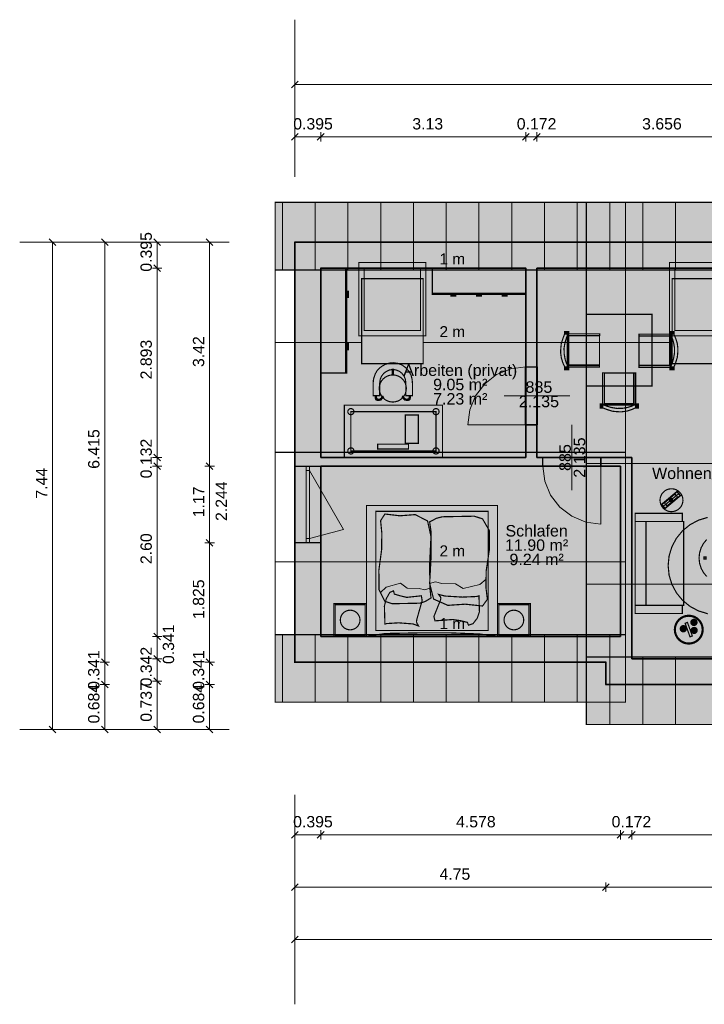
# Model space of a CAD drawing. Header units: millimetres. Extents: x 2988 to 41000, y -28700 to -5172.
# Tile 1 of 10: x 2988 to 13440, y -20212 to -5172. Entities that reach past the tile are written whole.
import ezdxf

# ---------------------------------------------------------------- set-up
doc = ezdxf.new("R2010")
doc.units = ezdxf.units.MM
doc.header["$MEASUREMENT"] = 0

msp = doc.modelspace()

# ---------------------------------------------------------------- hatches: boundary and pattern name
at = {"true_color": 0xeaeaea}
for points in [[(6888, -7961.98), (12238, -7961.98), (12238, -8994.3), (6888, -8994.3)], [(11638, -7961.98), (16988, -7961.98), (16988, -8994.3), (11638, -8994.3)], [(10886, -10475.5), (10886, -11359.5), (10712, -11359.5), (10712, -10475.5)], [(10975.5, -11859), (11859.5, -11859), (11859.5, -11993), (10975.5, -11993)], [(7188, -13162), (7188, -11992), (7583, -11992), (7583, -13162)], [(13022.86, -12383.78), (13071.07, -12441.23), (12841.25, -12634.07), (12793.04, -12576.62)], [(12238, -15597.02), (6888, -15597.02), (6888, -14564.7), (12238, -14564.7)], [(16988, -15938.02), (11638, -15938.02), (11638, -14905.7), (16988, -14905.7)]]:
    msp.add_hatch(color=254, dxfattribs=at).paths.add_polyline_path(points)
h = msp.add_hatch(color=254, dxfattribs=at)
h.paths.add_polyline_path([(7188, -8572), (25488, -8572), (25488, -16012), (20738, -16012), (20738, -15670), (16688, -15670), (16688, -15328), (11938, -15328), (11938, -14987), (7188, -14987)])
h.paths.add_polyline_path([(18799, -12905), (18799, -15275), (20869, -15275), (20869, -12905)])
at = {"true_color": 0x804000}
for points in [[(7188, -8572), (25488, -8572), (25093, -8967), (19361, -8967), (19189, -8967), (17289, -8967), (17083, -8967), (16819, -8967), (16613, -8967), (14713, -8967), (14541, -8967), (10885, -8967), (10713, -8967), (7583, -8967)], [(7188, -14987), (7188, -8572), (7583, -8967), (7583, -11860), (7583, -11992), (7583, -14592)], [(10885, -8967), (10885, -11860), (10713, -11860), (10713, -8967)], [(7583, -11860), (10713, -11860), (10885, -11860), (12333, -11860), (12161, -11992), (7583, -11992)], [(12161, -14592), (12161, -11992), (12333, -11860), (12333, -14592)], [(11938, -14987), (7188, -14987), (7583, -14592), (12161, -14592), (12333, -14592)], [(11938, -15328), (11938, -14987), (12333, -14592), (12333, -14933)], [(16688, -15328), (11938, -15328), (12333, -14933), (15487, -14933), (15619, -14933), (16819, -14933), (17083, -14933)]]:
    msp.add_hatch(color=36, dxfattribs=at).paths.add_polyline_path(points)
at = {"true_color": 0xffffd2}
for points in [[(10713, -11860), (7583, -11860), (7583, -8967), (10713, -8967)], [(15619, -11441), (15619, -12641), (15187, -12641), (15187, -12773), (15487, -12773), (15487, -14933), (12333, -14933), (12333, -14592), (12333, -11860), (10885, -11860), (10885, -8967), (14541, -8967), (14541, -11269), (13891, -11269), (13891, -11441)], [(10594, -10089), (10594, -10964), (8774, -10964), (8774, -10089)], [(15307, -11664), (15307, -12539), (12542, -12539), (12542, -11664)], [(12161, -11992), (12161, -14592), (7583, -14592), (7583, -11992)], [(11340, -12542), (11340, -13417), (10360, -13417), (10360, -12542)]]:
    msp.add_hatch(color=7, dxfattribs=at).paths.add_polyline_path(points)
at = {"true_color": 0xf0ebe6}
for points in [[(7583.5, -8968), (7983.5, -8968), (7983.5, -10568), (7583.5, -10568)], [(10713.6, -8968), (10713.6, -9368), (9288, -9368), (9288, -8968)], [(7983, -9322), (8008, -9322), (8008, -9414), (7983, -9414)], [(9644.4, -9368.5), (9644.4, -9393.5), (9571.54, -9393.5), (9571.54, -9368.5)], [(10037.23, -9393.5), (9964.37, -9393.5), (9964.37, -9368.5), (10037.23, -9368.5)], [(10430.06, -9393.5), (10357.2, -9393.5), (10357.2, -9368.5), (10430.06, -9368.5)], [(12642, -10766.4), (11642, -10766.4), (11642, -9672), (12642, -9672)], [(11361, -10463), (11361, -9990), (11834, -9987), (11816, -10009), (11707, -10015), (11587, -10006), (11420, -10003), (11379, -10006), (11379, -10091), (11378, -10283), (11372, -10401), (11375, -10433), (11411, -10441), (11482, -10433), (11601, -10444), (11735, -10436), (11822, -10441), (11830, -10465)], [(12923, -9989), (12923, -10462), (12450, -10465), (12468, -10443), (12577, -10437), (12697, -10446), (12864, -10449), (12905, -10446), (12905, -10361), (12906, -10169), (12912, -10051), (12909, -10019), (12873, -10011), (12802, -10019), (12683, -10008), (12549, -10016), (12462, -10011), (12454, -9987)], [(7983, -10122), (8008, -10122), (8008, -10214), (7983, -10214)], [(8384, -10916), (8384, -10725), (8388, -10676), (8396, -10641), (8418, -10580), (8441, -10538), (8479, -10495), (8518, -10466), (8571, -10436), (8642, -10416), (8689, -10412), (8757, -10421), (8823, -10445), (8879, -10486), (8930, -10541), (8965, -10607), (8979, -10668), (8984, -10725), (8984, -10916), (8884, -10916), (8884, -10725), (8876, -10665), (8857, -10618), (8821, -10571), (8783, -10542), (8732, -10522), (8682, -10515), (8630, -10524), (8583, -10547), (8544, -10576), (8512, -10618), (8492, -10667), (8484, -10725), (8484, -10916)], [(8674, -10510), (8693, -10510), (8693, -10603), (8674, -10603)], [(12379, -11048), (11906, -11048), (11903, -10575), (11925, -10593), (11931, -10702), (11922, -10822), (11919, -10989), (11922, -11030), (12007, -11030), (12199, -11031), (12317, -11037), (12349, -11034), (12357, -10998), (12349, -10927), (12360, -10808), (12352, -10674), (12357, -10587), (12381, -10579)], [(8434, -10916), (8433, -10943), (8445, -10966), (8481, -10969), (8501, -10958), (8514, -10942), (8531, -10924), (8542, -10938), (8535, -10944), (8503, -10981), (8459, -10989), (8431, -10982), (8421, -10970), (8416, -10949), (8414, -10916)], [(8952, -10949), (8947, -10970), (8937, -10982), (8909, -10989), (8865, -10981), (8833, -10944), (8826, -10938), (8837, -10924), (8854, -10942), (8867, -10958), (8887, -10969), (8923, -10966), (8935, -10943), (8934, -10916), (8954, -10916)], [(7944, -11859), (7944, -11059), (9444, -11059), (9444, -11859)], [(8426, -14501), (8426, -12683), (10140, -12683), (10140, -14501)], [(12549, -12838), (13124, -12838), (13124, -14118), (12549, -14118)], [(13166.1, -14484.17), (13163.42, -14492.99), (13159.08, -14501.11), (13153.23, -14508.23), (13146.11, -14514.08), (13137.99, -14518.42), (13129.17, -14521.1), (13120, -14522), (13110.83, -14521.1), (13102.01, -14518.42), (13093.89, -14514.08), (13086.77, -14508.23), (13080.92, -14501.11), (13076.58, -14492.99), (13073.9, -14484.17), (13073, -14475), (13073.9, -14465.83), (13076.58, -14457.01), (13080.92, -14448.89), (13086.77, -14441.77), (13093.89, -14435.92), (13102.01, -14431.58), (13110.83, -14428.9), (13120, -14428), (13129.17, -14428.9), (13137.99, -14431.58), (13146.11, -14435.92), (13153.23, -14441.77), (13159.08, -14448.89), (13163.42, -14457.01), (13166.1, -14465.83), (13167, -14475)], [(13257.99, -14585.84), (13222.28, -14598.84), (13147.04, -14392.11), (13182.74, -14379.11)], [(13328.1, -14387.17), (13325.42, -14395.99), (13321.08, -14404.11), (13315.23, -14411.23), (13308.11, -14417.08), (13299.99, -14421.42), (13291.17, -14424.1), (13282, -14425), (13272.83, -14424.1), (13264.01, -14421.42), (13255.89, -14417.08), (13248.77, -14411.23), (13242.92, -14404.11), (13238.58, -14395.99), (13235.9, -14387.17), (13235, -14378), (13235.9, -14368.83), (13238.58, -14360.01), (13242.92, -14351.89), (13248.77, -14344.77), (13255.89, -14338.92), (13264.01, -14334.58), (13272.83, -14331.9), (13282, -14331), (13291.17, -14331.9), (13299.99, -14334.58), (13308.11, -14338.92), (13315.23, -14344.77), (13321.08, -14351.89), (13325.42, -14360.01), (13328.1, -14368.83), (13329, -14378)], [(13330.12, -14509.97), (13327.5, -14518.6), (13323.25, -14526.56), (13317.53, -14533.53), (13310.56, -14539.25), (13302.6, -14543.5), (13293.97, -14546.12), (13285, -14547), (13276.03, -14546.12), (13267.4, -14543.5), (13259.44, -14539.25), (13252.47, -14533.53), (13246.75, -14526.56), (13242.5, -14518.6), (13239.88, -14509.97), (13239, -14501), (13239.88, -14492.03), (13242.5, -14483.4), (13246.75, -14475.44), (13252.47, -14468.47), (13259.44, -14462.75), (13267.4, -14458.5), (13276.03, -14455.88), (13285, -14455), (13293.97, -14455.88), (13302.6, -14458.5), (13310.56, -14462.75), (13317.53, -14468.47), (13323.25, -14475.44), (13327.5, -14483.4), (13330.12, -14492.03), (13331, -14501)]]:
    msp.add_hatch(color=7, dxfattribs=at).paths.add_polyline_path(points)
at = {"true_color": 0xa08b86}
for points in [[(7964, -10568), (7964, -8968), (7983, -8968), (7983, -10568)], [(9288, -9349.5), (9684, -9349.5), (9684, -9368.5), (9288, -9368.5)], [(9684, -9368.5), (9684, -9349.5), (10317.6, -9349.5), (10317.6, -9368.5)], [(10317.6, -9368.5), (10317.6, -9349.5), (10713.6, -9349.5), (10713.6, -9368.5)]]:
    msp.add_hatch(color=252, dxfattribs=at).paths.add_polyline_path(points)
at = {"true_color": 0xdccdb9}
for points in [[(11309, -10477), (11279, -10409), (11257, -10337), (11247, -10259), (11249, -10193), (11257, -10118), (11284, -10034), (11308, -9973), (11359, -9973), (11337, -10026), (11313, -10106), (11299, -10189), (11300, -10273), (11315, -10358), (11332, -10410), (11353, -10457), (11359, -10477)], [(11306, -9976), (11306, -9934), (11369, -9934), (11369, -9976)], [(11365, -10476), (11350, -10476), (11350, -9972), (11365, -9972)], [(11361, -9970), (11842, -9970), (11842, -9997), (11361, -9997)], [(11372, -10000), (11840, -10000), (11840, -10447), (11372, -10447)], [(12443, -9976), (12925, -9976), (12925, -10001), (12443, -10001)], [(12912, -10452), (12444, -10452), (12444, -10005), (12912, -10005)], [(12979, -9935), (12979, -9976), (12914, -9976), (12914, -9935)], [(12919, -9976), (12934, -9976), (12934, -10480), (12919, -10480)], [(12975, -9975), (13005, -10043), (13027, -10115), (13037, -10193), (13035, -10259), (13027, -10334), (13000, -10418), (12976, -10479), (12925, -10479), (12947, -10426), (12971, -10346), (12985, -10263), (12984, -10179), (12969, -10094), (12952, -10042), (12931, -9995), (12925, -9975)], [(11305, -10517), (11305, -10476), (11370, -10476), (11370, -10517)], [(11841, -10476), (11359, -10476), (11359, -10451), (11841, -10451)], [(12923, -10482), (12442, -10482), (12442, -10455), (12923, -10455)], [(12978, -10476), (12978, -10518), (12915, -10518), (12915, -10476)], [(8887.02, -10845.38), (8875.24, -10884.22), (8856.11, -10920), (8830.37, -10951.37), (8799, -10977.11), (8763.22, -10996.24), (8724.38, -11008.02), (8684, -11012), (8643.62, -11008.02), (8604.78, -10996.24), (8569, -10977.11), (8537.63, -10951.37), (8511.89, -10920), (8492.76, -10884.22), (8480.98, -10845.38), (8477, -10805), (8480.98, -10764.62), (8492.76, -10725.78), (8511.89, -10690), (8537.63, -10658.63), (8569, -10632.89), (8604.79, -10613.76), (8643.62, -10601.98), (8684, -10598), (8724.38, -10601.98), (8763.22, -10613.76), (8799, -10632.89), (8830.37, -10658.63), (8856.11, -10690), (8875.24, -10725.79), (8887.02, -10764.62), (8891, -10805)], [(11886, -11048), (11886, -10567), (11913, -10567), (11913, -11048)], [(11916, -11037), (11916, -10569), (12363, -10569), (12363, -11037)], [(12392, -10568), (12392, -11050), (12367, -11050), (12367, -10568)], [(11892, -11103), (11850, -11103), (11850, -11040), (11892, -11040)], [(12392, -11044), (12392, -11059), (11888, -11059), (11888, -11044)], [(12393, -11100), (12325, -11130), (12253, -11152), (12175, -11162), (12109, -11160), (12034, -11152), (11950, -11125), (11889, -11101), (11889, -11050), (11942, -11072), (12022, -11096), (12105, -11110), (12189, -11109), (12274, -11094), (12326, -11077), (12373, -11056), (12393, -11050)], [(12433, -11104), (12392, -11104), (12392, -11039), (12433, -11039)], [(13110.64, -12546.14), (13100.68, -12578.97), (13084.51, -12609.22), (13062.74, -12635.74), (13036.22, -12657.51), (13005.97, -12673.68), (12973.14, -12683.64), (12939, -12687), (12904.86, -12683.64), (12872.03, -12673.68), (12841.78, -12657.51), (12815.26, -12635.74), (12793.49, -12609.22), (12777.32, -12578.97), (12767.36, -12546.14), (12764, -12512), (12767.36, -12477.86), (12777.32, -12445.03), (12793.49, -12414.78), (12815.26, -12388.26), (12841.78, -12366.49), (12872.03, -12350.32), (12904.86, -12340.36), (12939, -12337), (12973.14, -12340.36), (13005.97, -12350.32), (13036.22, -12366.49), (13062.74, -12388.26), (13084.51, -12414.78), (13100.68, -12445.03), (13110.64, -12477.86), (13114, -12512)], [(13023.47, -12376.74), (13078.11, -12441.85), (12840.64, -12641.11), (12786, -12576)], [(12992.88, -12418.07), (13031.45, -12464.03), (12870.58, -12599.02), (12832.02, -12553.05)], [(8283, -14592), (8283, -12592), (10283, -12592), (10283, -14592)], [(12954, -12487), (12954, -12531), (12910, -12531), (12910, -12487)], [(8562, -14055), (8473, -13875), (8472, -13578), (8515, -13257), (8516, -13007), (8498, -12824), (8564, -12723), (8793, -12750), (9025, -12732), (9215, -12828), (9267, -13066), (9247, -13477), (9250, -13851), (9268, -14006), (9176, -14060), (9096, -14085), (8673, -14093)], [(10054, -12797), (10158, -12976), (10158, -13271), (10110, -13593), (10106, -13842), (10128, -14026), (10054, -14128), (9790, -14100), (9525, -14118), (9307, -14022), (9247, -13783), (9269, -13372), (9269, -12999), (9247, -12843), (9351, -12788), (9442, -12765), (9929, -12756)], [(13104, -12838), (12384, -12838), (12384, -12713), (13104, -12713)], [(14373.59, -13656.32), (14330.91, -13797.01), (14261.6, -13926.68), (14168.33, -14040.33), (14054.68, -14133.6), (13925.01, -14202.91), (13784.32, -14245.59), (13638, -14260), (13491.68, -14245.59), (13350.99, -14202.91), (13221.32, -14133.6), (13107.67, -14040.33), (13014.4, -13926.68), (12945.09, -13797.01), (12902.41, -13656.32), (12888, -13510), (12902.41, -13363.68), (12945.09, -13222.99), (13014.4, -13093.32), (13107.67, -12979.67), (13221.32, -12886.4), (13350.99, -12817.09), (13491.68, -12774.41), (13638, -12760), (13784.32, -12774.41), (13925.01, -12817.09), (14054.68, -12886.4), (14168.33, -12979.67), (14261.6, -13093.32), (14330.91, -13222.99), (14373.59, -13363.68), (14388, -13510)], [(12384, -12838), (12549, -12838), (12549, -14118), (12384, -14118)], [(14152.31, -13473.04), (14129.55, -13548.07), (14092.59, -13617.23), (14042.84, -13677.84), (13982.23, -13727.59), (13913.07, -13764.55), (13838.04, -13787.31), (13760, -13795), (13681.96, -13787.31), (13606.93, -13764.55), (13537.77, -13727.59), (13477.16, -13677.84), (13427.41, -13617.23), (13390.45, -13548.07), (13367.69, -13473.04), (13360, -13395), (13367.69, -13316.96), (13390.45, -13241.93), (13427.41, -13172.77), (13477.16, -13112.16), (13537.77, -13062.41), (13606.93, -13025.45), (13681.96, -13002.69), (13760, -12995), (13838.04, -13002.69), (13913.07, -13025.45), (13982.23, -13062.41), (14042.84, -13112.16), (14092.59, -13172.77), (14129.55, -13241.93), (14152.31, -13316.96), (14160, -13395)], [(8556, -14130), (8583, -14020), (8638, -13921), (8695, -13896), (8708, -13946), (8800, -13973), (8896, -13996), (9121, -13972), (9132, -14046), (9052, -14329), (9045, -14366), (9051, -14387), (9077, -14433), (8993, -14402), (8773, -14385), (8593, -14396), (8564, -14404)], [(10007, -14215), (9975, -14312), (9909, -14398), (9841, -14421), (9823, -14378), (9715, -14351), (9598, -14334), (9329, -14355), (9312, -14288), (9411, -14041), (9418, -14007), (9413, -13991), (9383, -13951), (9482, -13976), (9745, -13992), (9961, -13983), (10000, -13973)], [(7783, -14592), (7783, -14092), (8283, -14092), (8283, -14592)], [(10283, -14592), (10283, -14092), (10783, -14092), (10783, -14592)], [(12384, -14243), (12384, -14118), (13104, -14118), (13104, -14243)], [(8180.12, -14371.26), (8171.58, -14399.4), (8157.72, -14425.34), (8139.07, -14448.07), (8116.34, -14466.72), (8090.4, -14480.58), (8062.26, -14489.12), (8033, -14492), (8003.74, -14489.12), (7975.6, -14480.58), (7949.66, -14466.72), (7926.93, -14448.07), (7908.28, -14425.34), (7894.42, -14399.4), (7885.88, -14371.26), (7883, -14342), (7885.88, -14312.74), (7894.42, -14284.6), (7908.28, -14258.66), (7926.93, -14235.93), (7949.66, -14217.28), (7975.6, -14203.42), (8003.74, -14194.88), (8033, -14192), (8062.26, -14194.88), (8090.4, -14203.42), (8116.34, -14217.28), (8139.07, -14235.93), (8157.72, -14258.67), (8171.58, -14284.6), (8180.12, -14312.74), (8183, -14342)], [(10680.12, -14371.26), (10671.58, -14399.4), (10657.72, -14425.34), (10639.07, -14448.07), (10616.34, -14466.72), (10590.4, -14480.58), (10562.26, -14489.12), (10533, -14492), (10503.74, -14489.12), (10475.6, -14480.58), (10449.66, -14466.72), (10426.93, -14448.07), (10408.28, -14425.34), (10394.42, -14399.4), (10385.88, -14371.26), (10383, -14342), (10385.88, -14312.74), (10394.42, -14284.6), (10408.28, -14258.66), (10426.93, -14235.93), (10449.66, -14217.28), (10475.6, -14203.42), (10503.74, -14194.88), (10533, -14192), (10562.26, -14194.88), (10590.4, -14203.42), (10616.34, -14217.28), (10639.07, -14235.93), (10657.72, -14258.67), (10671.58, -14284.6), (10680.12, -14312.74), (10683, -14342)], [(13418.77, -14531.92), (13406.25, -14573.19), (13385.92, -14611.23), (13358.56, -14644.56), (13325.23, -14671.92), (13287.19, -14692.25), (13245.92, -14704.77), (13203, -14709), (13160.08, -14704.77), (13118.81, -14692.25), (13080.77, -14671.92), (13047.44, -14644.56), (13020.08, -14611.23), (12999.75, -14573.19), (12987.23, -14531.92), (12983, -14489), (12987.23, -14446.08), (12999.75, -14404.81), (13020.08, -14366.77), (13047.44, -14333.44), (13080.77, -14306.08), (13118.81, -14285.75), (13160.08, -14273.23), (13203, -14269), (13245.92, -14273.23), (13287.19, -14285.75), (13325.23, -14306.08), (13358.56, -14333.44), (13385.92, -14366.77), (13406.25, -14404.81), (13418.77, -14446.08), (13423, -14489)], [(8283, -14592), (8572, -14548), (9164, -14537), (9530, -14537), (10004, -14555), (10283, -14592)]]:
    msp.add_hatch(color=254, dxfattribs=at).paths.add_polyline_path(points)

# ---------------------------------------------------------------- linework, layer by layer
at = {"color": 18, "lineweight": 5, "true_color": 0x070707}
for points in [[(7188, -7572), (7188, -5172)], [(7188, -7572), (7188, -5172)], [(7239, -6111), (7137, -6213)], [(7188, -6090), (7188, -6234)], [(7188, -6962), (7188, -6162)], [(7188, -6162), (25488, -6162)], [(7239, -6911), (7137, -7013)], [(7188, -6890), (7188, -7034)], [(7634, -6911), (7532, -7013)], [(7634, -6911), (7532, -7013)], [(7583, -6890), (7583, -7034)], [(7583, -6890), (7583, -7034)], [(10764, -6911), (10662, -7013)], [(10764, -6911), (10662, -7013)], [(10713, -6890), (10713, -7034)], [(10713, -6890), (10713, -7034)], [(10936, -6911), (10834, -7013)], [(10936, -6911), (10834, -7013)], [(10885, -6890), (10885, -7034)], [(10885, -6890), (10885, -7034)], [(7188, -6962), (7583, -6962)], [(7583, -6962), (10713, -6962)], [(10713, -6962), (10885, -6962)], [(10885, -6962), (14541, -6962)], [(6188, -8572), (2988, -8572)], [(6188, -8572), (2988, -8572)], [(3416, -8572), (3560, -8572)], [(3437, -8521), (3539, -8623)], [(5888, -8572), (3488, -8572)], [(3488, -16012), (3488, -8572)], [(4216, -8572), (4360, -8572)], [(4237, -8521), (4339, -8623)], [(4288, -14987), (4288, -8572)], [(5016, -8572), (5160, -8572)], [(5037, -8521), (5139, -8623)], [(5088, -8967), (5088, -8572)], [(5816, -8572), (5960, -8572)], [(5837, -8521), (5939, -8623)], [(5888, -11992), (5888, -8572)], [(5016, -8967), (5160, -8967)], [(5016, -8967), (5160, -8967)], [(5037, -8916), (5139, -9018)], [(5037, -8916), (5139, -9018)], [(5088, -11860), (5088, -8967)], [(5016, -11860), (5160, -11860)], [(5016, -11860), (5160, -11860)], [(5037, -11809), (5139, -11911)], [(5037, -11809), (5139, -11911)], [(5088, -11992), (5088, -11860)], [(5016, -11992), (5160, -11992)], [(5016, -11992), (5160, -11992)], [(5037, -11941), (5139, -12043)], [(5037, -11941), (5139, -12043)], [(5088, -14592), (5088, -11992)], [(5816, -11992), (5960, -11992)], [(5816, -11992), (5960, -11992)], [(5837, -11941), (5939, -12043)], [(5837, -11941), (5939, -12043)], [(5888, -13162), (5888, -11992)], [(5816, -13162), (5960, -13162)], [(5816, -13162), (5960, -13162)], [(5837, -13111), (5939, -13213)], [(5837, -13111), (5939, -13213)], [(5888, -14987), (5888, -13162)], [(5037, -14541), (5139, -14643)], [(5037, -14541), (5139, -14643)], [(5016, -14592), (5160, -14592)], [(5016, -14592), (5160, -14592)], [(5088, -14933), (5088, -14592)], [(5037, -14882), (5139, -14984)], [(5037, -14882), (5139, -14984)], [(4216, -14987), (4360, -14987)], [(4216, -14987), (4360, -14987)], [(4237, -14936), (4339, -15038)], [(4237, -14936), (4339, -15038)], [(4288, -15328), (4288, -14987)], [(5016, -14933), (5160, -14933)], [(5016, -14933), (5160, -14933)], [(5088, -15275), (5088, -14933)], [(5816, -14987), (5960, -14987)], [(5816, -14987), (5960, -14987)], [(5837, -14936), (5939, -15038)], [(5837, -14936), (5939, -15038)], [(5888, -15328), (5888, -14987)], [(4216, -15328), (4360, -15328)], [(4216, -15328), (4360, -15328)], [(4237, -15277), (4339, -15379)], [(4237, -15277), (4339, -15379)], [(4288, -16012), (4288, -15328)], [(5016, -15275), (5160, -15275)], [(5016, -15275), (5160, -15275)], [(5037, -15224), (5139, -15326)], [(5037, -15224), (5139, -15326)], [(5088, -16012), (5088, -15275)], [(5816, -15328), (5960, -15328)], [(5816, -15328), (5960, -15328)], [(5837, -15277), (5939, -15379)], [(5837, -15277), (5939, -15379)], [(5888, -16012), (5888, -15328)], [(6188, -16012), (2988, -16012)], [(6188, -16012), (2988, -16012)], [(3416, -16012), (3560, -16012)], [(3437, -15961), (3539, -16063)], [(5888, -16012), (3488, -16012)], [(4216, -16012), (4360, -16012)], [(4237, -15961), (4339, -16063)], [(5016, -16012), (5160, -16012)], [(5037, -15961), (5139, -16063)], [(5816, -16012), (5960, -16012)], [(5837, -15961), (5939, -16063)], [(7188, -17012), (7188, -20212)], [(7188, -17012), (7188, -20212)], [(7137, -17673), (7239, -17571)], [(7188, -17694), (7188, -17550)], [(7532, -17673), (7634, -17571)], [(7532, -17673), (7634, -17571)], [(7583, -17694), (7583, -17550)], [(7583, -17694), (7583, -17550)], [(12110, -17673), (12212, -17571)], [(12110, -17673), (12212, -17571)], [(12161, -17694), (12161, -17550)], [(12161, -17694), (12161, -17550)], [(12282, -17673), (12384, -17571)], [(12282, -17673), (12384, -17571)], [(12333, -17694), (12333, -17550)], [(12333, -17694), (12333, -17550)], [(7188, -17622), (7188, -19222)], [(7583, -17622), (7188, -17622)], [(12161, -17622), (7583, -17622)], [(12333, -17622), (12161, -17622)], [(15487, -17622), (12333, -17622)], [(7137, -18473), (7239, -18371)], [(7188, -18494), (7188, -18350)], [(11938, -18422), (7188, -18422)], [(11887, -18473), (11989, -18371)], [(11887, -18473), (11989, -18371)], [(11938, -18494), (11938, -18350)], [(11938, -18494), (11938, -18350)], [(16688, -18422), (11938, -18422)], [(7137, -19273), (7239, -19171)], [(7188, -19294), (7188, -19150)], [(25488, -19222), (7188, -19222)]]:
    msp.add_lwpolyline(points, dxfattribs=at)
at = {"color": 18, "lineweight": 18, "true_color": 0x070707, "const_width": 18}
for points in [[(6888, -7961.98), (12238, -7961.98), (12238, -11779.5), (6888, -11779.5), (6888, -7961.98)], [(6888, -7961.98), (12238, -7961.98), (12238, -8994.3), (6888, -8994.3), (6888, -7961.98)], [(11638, -7961.98), (16988, -7961.98), (16988, -11950), (11638, -11950), (11638, -7961.98)], [(11638, -7961.98), (16988, -7961.98), (16988, -8994.3), (11638, -8994.3), (11638, -7961.98)], [(9148, -10426.99), (9148, -9129.08), (8208, -9129.08), (8208, -10426.99), (9148, -10426.99)], [(13889, -10426.99), (13889, -9129.08), (12949, -9129.08), (12949, -10426.99), (13889, -10426.99)], [(12238, -15597.02), (6888, -15597.02), (6888, -11779.5), (12238, -11779.5), (12238, -15597.02)], [(16988, -15938.02), (11638, -15938.02), (11638, -11950), (16988, -11950), (16988, -15938.02)], [(12238, -15597.02), (6888, -15597.02), (6888, -14564.7), (12238, -14564.7), (12238, -15597.02)], [(16988, -15938.02), (11638, -15938.02), (11638, -14905.7), (16988, -14905.7), (16988, -15938.02)]]:
    msp.add_lwpolyline(points, dxfattribs=at)
at = {"color": 18, "lineweight": 18, "true_color": 0x070707}
for points in [[(7000, -7961), (7000, -8994)], [(7500, -7961), (7500, -8994)], [(8000, -7961), (8000, -8994)], [(8500, -7961), (8500, -8994)], [(9000, -7961), (9000, -8994)], [(9500, -7961), (9500, -8994)], [(10000, -7961), (10000, -8994)], [(10500, -7961), (10500, -8994)], [(11000, -7961), (11000, -8994)], [(11500, -7961), (11500, -8994)], [(12000, -7961), (12000, -8994)], [(12000, -7961), (12000, -8994)], [(12500, -7961), (12500, -8994)], [(13000, -7961), (13000, -8994)], [(7000, -15597), (7000, -14564)], [(7500, -15597), (7500, -14564)], [(8000, -15597), (8000, -14564)], [(8500, -15597), (8500, -14564)], [(9000, -15597), (9000, -14564)], [(9500, -15597), (9500, -14564)], [(10000, -15597), (10000, -14564)], [(10500, -15597), (10500, -14564)], [(11000, -15597), (11000, -14564)], [(11500, -15597), (11500, -14564)], [(12000, -15597), (12000, -14564)], [(12000, -15938), (12000, -14905)], [(12500, -15938), (12500, -14905)], [(13000, -15938), (13000, -14905)]]:
    msp.add_lwpolyline(points, dxfattribs=at)
at = {"color": 18, "lineweight": 20, "true_color": 0x070707, "const_width": 20}
msp.add_lwpolyline([(7188, -8572), (25488, -8572), (25488, -16012), (20738, -16012), (20738, -15670), (16688, -15670), (16688, -15328), (11938, -15328), (11938, -14987), (7188, -14987), (7188, -8572)], dxfattribs=at)
at = {"color": 18, "lineweight": 35, "true_color": 0x070707}
for points in [[(7188, -8572), (25488, -8572)], [(7188, -14987), (7188, -8572)], [(10713, -8967), (7583, -8967)], [(7583, -8967), (7583, -11860)], [(10713, -11860), (10713, -8967)], [(10885, -8967), (10885, -11860)], [(14541, -8967), (10885, -8967)], [(7583, -11860), (10713, -11860)], [(10885, -11860), (12333, -11860)], [(12333, -11860), (12333, -14592)], [(12161, -11992), (7583, -11992)], [(7583, -11992), (7583, -14592)], [(12161, -14592), (12161, -11992)], [(7583, -14592), (12161, -14592)], [(12333, -14592), (12333, -14933)], [(11938, -14987), (7188, -14987)], [(11938, -15328), (11938, -14987)], [(12333, -14933), (15487, -14933)], [(16688, -15328), (11938, -15328)]]:
    msp.add_lwpolyline(points, dxfattribs=at)
at = {"color": 18, "lineweight": 0, "true_color": 0x070707}
for points in [[(7188, -8572), (12238, -8572)], [(7188, -8994), (7188, -8572)], [(11638, -8572), (16988, -8572)], [(10713, -8967), (7583, -8967)], [(7583, -8967), (7583, -8994)], [(10713, -8994), (10713, -8967)], [(10885, -8967), (10885, -8994)], [(12238, -8967), (10885, -8967)], [(14541, -8967), (11638, -8967)], [(11385.5, -10917.5), (10385.5, -10917.5)], [(11417, -11360), (11417, -12360)], [(7188, -14987), (7188, -14565)], [(7583, -14565), (7583, -14592)], [(12161, -14592), (12161, -14565)], [(7583, -14592), (12161, -14592)], [(11938, -14987), (7188, -14987)], [(11938, -14987), (11638, -14987)], [(11938, -15328), (11938, -14987)], [(11938, -15328), (11938, -14987)], [(12333, -14906), (12333, -14933)], [(12333, -14933), (15487, -14933)], [(12238, -15328), (11938, -15328)], [(16688, -15328), (11938, -15328)]]:
    msp.add_lwpolyline(points, dxfattribs=at)
at = {"color": 18, "lineweight": 15, "true_color": 0x070707, "const_width": 15}
for points in [[(8168, -8880.31), (9188, -8880.31), (9188, -10000.71), (8168, -10000.71), (8168, -8880.31)], [(12909, -8880.31), (13929, -8880.31), (13929, -10000.71), (12909, -10000.71), (12909, -8880.31)], [(8248, -8960.31), (9108, -8960.31), (9108, -9920.71), (8248, -9920.71), (8248, -8960.31)], [(12989, -8960.31), (13849, -8960.31), (13849, -9920.71), (12989, -9920.71), (12989, -8960.31)]]:
    msp.add_lwpolyline(points, dxfattribs=at)
at = {"color": 1, "lineweight": 15, "true_color": 0xff0000}
for points in [[(6888, -8994), (12238, -8994)], [(11638, -8994), (16988, -8994)], [(6888, -10105), (8208, -10105)], [(9148, -10105), (12238, -10105)], [(11638, -10105), (12949, -10105)], [(12238, -13454), (6888, -13454)], [(14420, -13795), (11638, -13795)], [(12238, -14565), (6888, -14565)], [(16988, -14906), (11638, -14906)]]:
    msp.add_lwpolyline(points, dxfattribs=at)
at = {"color": 251, "lineweight": 18, "true_color": 0x595959, "const_width": 18}
for points in [[(7583.5, -8968), (7983.5, -8968), (7983.5, -10568), (7583.5, -10568), (7583.5, -8968)], [(7964, -10568), (7964, -8968), (7983, -8968), (7983, -10568), (7964, -10568)], [(10713.6, -8968), (10713.6, -9368), (9288, -9368), (9288, -8968), (10713.6, -8968)], [(7983, -9322), (8008, -9322), (8008, -9414), (7983, -9414), (7983, -9322)], [(9288, -9349.5), (9684, -9349.5), (9684, -9368.5), (9288, -9368.5), (9288, -9349.5)], [(9644.4, -9368.5), (9644.4, -9393.5), (9571.54, -9393.5), (9571.54, -9368.5), (9644.4, -9368.5)], [(9684, -9368.5), (9684, -9349.5), (10317.6, -9349.5), (10317.6, -9368.5), (9684, -9368.5)], [(10037.23, -9393.5), (9964.37, -9393.5), (9964.37, -9368.5), (10037.23, -9368.5), (10037.23, -9393.5)], [(10317.6, -9368.5), (10317.6, -9349.5), (10713.6, -9349.5), (10713.6, -9368.5), (10317.6, -9368.5)], [(10430.06, -9393.5), (10357.2, -9393.5), (10357.2, -9368.5), (10430.06, -9368.5), (10430.06, -9393.5)], [(12642, -10766.4), (11642, -10766.4), (11642, -9672), (12642, -9672), (12642, -10766.4)], [(11306, -9976), (11306, -9934), (11369, -9934), (11369, -9976), (11306, -9976)], [(12979, -9935), (12979, -9976), (12914, -9976), (12914, -9935), (12979, -9935)], [(11309, -10477), (11279, -10409), (11257, -10337), (11247, -10259), (11249, -10193), (11257, -10118), (11284, -10034), (11308, -9973), (11359, -9973), (11337, -10026), (11313, -10106), (11299, -10189), (11300, -10273), (11315, -10358), (11332, -10410), (11353, -10457), (11359, -10477), (11309, -10477)], [(11365, -10476), (11350, -10476), (11350, -9972), (11365, -9972), (11365, -10476)], [(11361, -9970), (11842, -9970), (11842, -9997), (11361, -9997), (11361, -9970)], [(11372, -10000), (11840, -10000), (11840, -10447), (11372, -10447), (11372, -10000)], [(12443, -9976), (12925, -9976), (12925, -10001), (12443, -10001), (12443, -9976)], [(12912, -10452), (12444, -10452), (12444, -10005), (12912, -10005), (12912, -10452)], [(12919, -9976), (12934, -9976), (12934, -10480), (12919, -10480), (12919, -9976)], [(12975, -9975), (13005, -10043), (13027, -10115), (13037, -10193), (13035, -10259), (13027, -10334), (13000, -10418), (12976, -10479), (12925, -10479), (12947, -10426), (12971, -10346), (12985, -10263), (12984, -10179), (12969, -10094), (12952, -10042), (12931, -9995), (12925, -9975), (12975, -9975)], [(7983, -10122), (8008, -10122), (8008, -10214), (7983, -10214), (7983, -10122)], [(8384, -10916), (8384, -10725), (8388, -10676), (8396, -10641), (8418, -10580), (8441, -10538), (8479, -10495), (8518, -10466), (8571, -10436), (8642, -10416), (8689, -10412), (8757, -10421), (8823, -10445), (8879, -10486), (8930, -10541), (8965, -10607), (8979, -10668), (8984, -10725), (8984, -10916), (8884, -10916), (8884, -10725), (8876, -10665), (8857, -10618), (8821, -10571), (8783, -10542), (8732, -10522), (8682, -10515), (8630, -10524), (8583, -10547), (8544, -10576), (8512, -10618), (8492, -10667), (8484, -10725), (8484, -10916), (8384, -10916)], [(8674, -10510), (8693, -10510), (8693, -10603), (8674, -10603), (8674, -10510)], [(11305, -10517), (11305, -10476), (11370, -10476), (11370, -10517), (11305, -10517)], [(11841, -10476), (11359, -10476), (11359, -10451), (11841, -10451), (11841, -10476)], [(12923, -10482), (12442, -10482), (12442, -10455), (12923, -10455), (12923, -10482)], [(12978, -10476), (12978, -10518), (12915, -10518), (12915, -10476), (12978, -10476)], [(8887.02, -10845.38), (8875.24, -10884.22), (8856.11, -10920), (8830.37, -10951.37), (8799, -10977.11), (8763.22, -10996.24), (8724.38, -11008.02), (8684, -11012), (8643.62, -11008.02), (8604.78, -10996.24), (8569, -10977.11), (8537.63, -10951.37), (8511.89, -10920), (8492.76, -10884.22), (8480.98, -10845.38), (8477, -10805), (8480.98, -10764.62), (8492.76, -10725.78), (8511.89, -10690), (8537.63, -10658.63), (8569, -10632.89), (8604.79, -10613.76), (8643.62, -10601.98), (8684, -10598), (8724.38, -10601.98), (8763.22, -10613.76), (8799, -10632.89), (8830.37, -10658.63), (8856.11, -10690), (8875.24, -10725.79), (8887.02, -10764.62), (8891, -10805), (8887.02, -10845.38)], [(11886, -11048), (11886, -10567), (11913, -10567), (11913, -11048), (11886, -11048)], [(11916, -11037), (11916, -10569), (12363, -10569), (12363, -11037), (11916, -11037)], [(12392, -10568), (12392, -11050), (12367, -11050), (12367, -10568), (12392, -10568)], [(8434, -10916), (8433, -10943), (8445, -10966), (8481, -10969), (8501, -10958), (8514, -10942), (8531, -10924), (8542, -10938), (8535, -10944), (8503, -10981), (8459, -10989), (8431, -10982), (8421, -10970), (8416, -10949), (8414, -10916), (8434, -10916)], [(8952, -10949), (8947, -10970), (8937, -10982), (8909, -10989), (8865, -10981), (8833, -10944), (8826, -10938), (8837, -10924), (8854, -10942), (8867, -10958), (8887, -10969), (8923, -10966), (8935, -10943), (8934, -10916), (8954, -10916), (8952, -10949)], [(7944, -11859), (7944, -11059), (9444, -11059), (9444, -11859), (7944, -11859)], [(8090.1, -11168.17), (8087.42, -11176.99), (8083.08, -11185.11), (8077.23, -11192.23), (8070.11, -11198.08), (8061.99, -11202.42), (8053.17, -11205.1), (8044, -11206), (8034.83, -11205.1), (8026.01, -11202.42), (8017.89, -11198.08), (8010.77, -11192.23), (8004.92, -11185.11), (8000.58, -11176.99), (7997.9, -11168.17), (7997, -11159), (7997.9, -11149.83), (8000.58, -11141.01), (8004.92, -11132.89), (8010.77, -11125.77), (8017.89, -11119.92), (8026.01, -11115.58), (8034.83, -11112.9), (8044, -11112), (8053.17, -11112.9), (8061.99, -11115.58), (8070.11, -11119.92), (8077.23, -11125.77), (8083.08, -11132.89), (8087.42, -11141.01), (8090.1, -11149.83), (8091, -11159), (8090.1, -11168.17)], [(9390.1, -11168.17), (9387.42, -11176.99), (9383.08, -11185.11), (9377.23, -11192.23), (9370.11, -11198.08), (9361.99, -11202.42), (9353.17, -11205.1), (9344, -11206), (9334.83, -11205.1), (9326.01, -11202.42), (9317.89, -11198.08), (9310.77, -11192.23), (9304.92, -11185.11), (9300.58, -11176.99), (9297.9, -11168.17), (9297, -11159), (9297.9, -11149.83), (9300.58, -11141.01), (9304.92, -11132.89), (9310.77, -11125.77), (9317.89, -11119.92), (9326.01, -11115.58), (9334.83, -11112.9), (9344, -11112), (9353.17, -11112.9), (9361.99, -11115.58), (9370.11, -11119.92), (9377.23, -11125.77), (9383.08, -11132.89), (9387.42, -11141.01), (9390.1, -11149.83), (9391, -11159), (9390.1, -11168.17)], [(11892, -11103), (11850, -11103), (11850, -11040), (11892, -11040), (11892, -11103)], [(12392, -11044), (12392, -11059), (11888, -11059), (11888, -11044), (12392, -11044)], [(12393, -11100), (12325, -11130), (12253, -11152), (12175, -11162), (12109, -11160), (12034, -11152), (11950, -11125), (11889, -11101), (11889, -11050), (11942, -11072), (12022, -11096), (12105, -11110), (12189, -11109), (12274, -11094), (12326, -11077), (12373, -11056), (12393, -11050), (12393, -11100)], [(12433, -11104), (12392, -11104), (12392, -11039), (12433, -11039), (12433, -11104)], [(8044, -11759), (8044, -11159), (8144, -11159), (9344, -11159), (9344, -11759), (8044, -11759)], [(8875, -11643), (8875, -11209), (9074, -11209), (9074, -11643), (8875, -11643)], [(8090.1, -11768.17), (8087.42, -11776.99), (8083.08, -11785.11), (8077.23, -11792.23), (8070.11, -11798.08), (8061.99, -11802.42), (8053.17, -11805.1), (8044, -11806), (8034.83, -11805.1), (8026.01, -11802.42), (8017.89, -11798.08), (8010.77, -11792.23), (8004.92, -11785.11), (8000.58, -11776.99), (7997.9, -11768.17), (7997, -11759), (7997.9, -11749.83), (8000.58, -11741.01), (8004.92, -11732.89), (8010.77, -11725.77), (8017.89, -11719.92), (8026.01, -11715.58), (8034.83, -11712.9), (8044, -11712), (8053.17, -11712.9), (8061.99, -11715.58), (8070.11, -11719.92), (8077.23, -11725.77), (8083.08, -11732.89), (8087.42, -11741.01), (8090.1, -11749.83), (8091, -11759), (8090.1, -11768.17)], [(8454, -11731), (8454, -11656), (8925, -11656), (8925, -11731), (8454, -11731)], [(9390.1, -11768.17), (9387.42, -11776.99), (9383.08, -11785.11), (9377.23, -11792.23), (9370.11, -11798.08), (9361.99, -11802.42), (9353.17, -11805.1), (9344, -11806), (9334.83, -11805.1), (9326.01, -11802.42), (9317.89, -11798.08), (9310.77, -11792.23), (9304.92, -11785.11), (9300.58, -11776.99), (9297.9, -11768.17), (9297, -11759), (9297.9, -11749.83), (9300.58, -11741.01), (9304.92, -11732.89), (9310.77, -11725.77), (9317.89, -11719.92), (9326.01, -11715.58), (9334.83, -11712.9), (9344, -11712), (9353.17, -11712.9), (9361.99, -11715.58), (9370.11, -11719.92), (9377.23, -11725.77), (9383.08, -11732.89), (9387.42, -11741.01), (9390.1, -11749.83), (9391, -11759), (9390.1, -11768.17)], [(13110.64, -12546.14), (13100.68, -12578.97), (13084.51, -12609.22), (13062.74, -12635.74), (13036.22, -12657.51), (13005.97, -12673.68), (12973.14, -12683.64), (12939, -12687), (12904.86, -12683.64), (12872.03, -12673.68), (12841.78, -12657.51), (12815.26, -12635.74), (12793.49, -12609.22), (12777.32, -12578.97), (12767.36, -12546.14), (12764, -12512), (12767.36, -12477.86), (12777.32, -12445.03), (12793.49, -12414.78), (12815.26, -12388.26), (12841.78, -12366.49), (12872.03, -12350.32), (12904.86, -12340.36), (12939, -12337), (12973.14, -12340.36), (13005.97, -12350.32), (13036.22, -12366.49), (13062.74, -12388.26), (13084.51, -12414.78), (13100.68, -12445.03), (13110.64, -12477.86), (13114, -12512), (13110.64, -12546.14)], [(13023.47, -12376.74), (13078.11, -12441.85), (12840.64, -12641.11), (12786, -12576), (13023.47, -12376.74)], [(13022.86, -12383.78), (13071.07, -12441.23), (12841.25, -12634.07), (12793.04, -12576.62), (13022.86, -12383.78)], [(12992.88, -12418.07), (13031.45, -12464.03), (12870.58, -12599.02), (12832.02, -12553.05), (12992.88, -12418.07)], [(12954, -12487), (12954, -12531), (12910, -12531), (12910, -12487), (12954, -12487)], [(8283, -14592), (8283, -12592), (10283, -12592), (10283, -14592), (8283, -14592)], [(8426, -14501), (8426, -12683), (10140, -12683), (10140, -14501), (8426, -14501)], [(8562, -14055), (8473, -13875), (8472, -13578), (8515, -13257), (8516, -13007), (8498, -12824), (8564, -12723), (8793, -12750), (9025, -12732), (9215, -12828), (9267, -13066), (9247, -13477), (9250, -13851), (9268, -14006), (9176, -14060), (9096, -14085), (8673, -14093), (8562, -14055)], [(10054, -12797), (10158, -12976), (10158, -13271), (10110, -13593), (10106, -13842), (10128, -14026), (10054, -14128), (9790, -14100), (9525, -14118), (9307, -14022), (9247, -13783), (9269, -13372), (9269, -12999), (9247, -12843), (9351, -12788), (9442, -12765), (9929, -12756), (10054, -12797)], [(13104, -12838), (12384, -12838), (12384, -12713), (13104, -12713), (13104, -12838)], [(13491.68, -14245.59), (13350.99, -14202.91), (13221.32, -14133.6), (13107.67, -14040.33), (13014.4, -13926.68), (12945.09, -13797.01), (12902.41, -13656.32), (12888, -13510), (12902.41, -13363.68), (12945.09, -13222.99), (13014.4, -13093.32), (13107.67, -12979.67), (13221.32, -12886.4), (13350.99, -12817.09), (13491.68, -12774.41)], [(12384, -12838), (12549, -12838), (12549, -14118), (12384, -14118), (12384, -12838)], [(12549, -12838), (13124, -12838), (13124, -14118), (12549, -14118), (12549, -12838)], [(13477.16, -13677.84), (13427.41, -13617.23), (13390.45, -13548.07), (13367.69, -13473.04), (13360, -13395), (13367.69, -13316.96), (13390.45, -13241.93), (13427.41, -13172.77), (13477.16, -13112.16)], [(8556, -14130), (8583, -14020), (8638, -13921), (8695, -13896), (8708, -13946), (8800, -13973), (8896, -13996), (9121, -13972), (9132, -14046), (9052, -14329), (9045, -14366), (9051, -14387), (9077, -14433), (8993, -14402), (8773, -14385), (8593, -14396), (8564, -14404), (8556, -14130)], [(10007, -14215), (9975, -14312), (9909, -14398), (9841, -14421), (9823, -14378), (9715, -14351), (9598, -14334), (9329, -14355), (9312, -14288), (9411, -14041), (9418, -14007), (9413, -13991), (9383, -13951), (9482, -13976), (9745, -13992), (9961, -13983), (10000, -13973), (10007, -14215)], [(7783, -14592), (7783, -14092), (8283, -14092), (8283, -14592), (7783, -14592)], [(10283, -14592), (10283, -14092), (10783, -14092), (10783, -14592), (10283, -14592)], [(12384, -14243), (12384, -14118), (13104, -14118), (13104, -14243), (12384, -14243)], [(8180.12, -14371.26), (8171.58, -14399.4), (8157.72, -14425.34), (8139.07, -14448.07), (8116.34, -14466.72), (8090.4, -14480.58), (8062.26, -14489.12), (8033, -14492), (8003.74, -14489.12), (7975.6, -14480.58), (7949.66, -14466.72), (7926.93, -14448.07), (7908.28, -14425.34), (7894.42, -14399.4), (7885.88, -14371.26), (7883, -14342), (7885.88, -14312.74), (7894.42, -14284.6), (7908.28, -14258.66), (7926.93, -14235.93), (7949.66, -14217.28), (7975.6, -14203.42), (8003.74, -14194.88), (8033, -14192), (8062.26, -14194.88), (8090.4, -14203.42), (8116.34, -14217.28), (8139.07, -14235.93), (8157.72, -14258.67), (8171.58, -14284.6), (8180.12, -14312.74), (8183, -14342), (8180.12, -14371.26)], [(10680.12, -14371.26), (10671.58, -14399.4), (10657.72, -14425.34), (10639.07, -14448.07), (10616.34, -14466.72), (10590.4, -14480.58), (10562.26, -14489.12), (10533, -14492), (10503.74, -14489.12), (10475.6, -14480.58), (10449.66, -14466.72), (10426.93, -14448.07), (10408.28, -14425.34), (10394.42, -14399.4), (10385.88, -14371.26), (10383, -14342), (10385.88, -14312.74), (10394.42, -14284.6), (10408.28, -14258.66), (10426.93, -14235.93), (10449.66, -14217.28), (10475.6, -14203.42), (10503.74, -14194.88), (10533, -14192), (10562.26, -14194.88), (10590.4, -14203.42), (10616.34, -14217.28), (10639.07, -14235.93), (10657.72, -14258.67), (10671.58, -14284.6), (10680.12, -14312.74), (10683, -14342), (10680.12, -14371.26)], [(13418.77, -14531.92), (13406.25, -14573.19), (13385.92, -14611.23), (13358.56, -14644.56), (13325.23, -14671.92), (13287.19, -14692.25), (13245.92, -14704.77), (13203, -14709), (13160.08, -14704.77), (13118.81, -14692.25), (13080.77, -14671.92), (13047.44, -14644.56), (13020.08, -14611.23), (12999.75, -14573.19), (12987.23, -14531.92), (12983, -14489), (12987.23, -14446.08), (12999.75, -14404.81), (13020.08, -14366.77), (13047.44, -14333.44), (13080.77, -14306.08), (13118.81, -14285.75), (13160.08, -14273.23), (13203, -14269), (13245.92, -14273.23), (13287.19, -14285.75), (13325.23, -14306.08), (13358.56, -14333.44), (13385.92, -14366.77), (13406.25, -14404.81), (13418.77, -14446.08), (13423, -14489), (13418.77, -14531.92)], [(13166.1, -14484.17), (13163.42, -14492.99), (13159.08, -14501.11), (13153.23, -14508.23), (13146.11, -14514.08), (13137.99, -14518.42), (13129.17, -14521.1), (13120, -14522), (13110.83, -14521.1), (13102.01, -14518.42), (13093.89, -14514.08), (13086.77, -14508.23), (13080.92, -14501.11), (13076.58, -14492.99), (13073.9, -14484.17), (13073, -14475), (13073.9, -14465.83), (13076.58, -14457.01), (13080.92, -14448.89), (13086.77, -14441.77), (13093.89, -14435.92), (13102.01, -14431.58), (13110.83, -14428.9), (13120, -14428), (13129.17, -14428.9), (13137.99, -14431.58), (13146.11, -14435.92), (13153.23, -14441.77), (13159.08, -14448.89), (13163.42, -14457.01), (13166.1, -14465.83), (13167, -14475), (13166.1, -14484.17)], [(13328.1, -14387.17), (13325.42, -14395.99), (13321.08, -14404.11), (13315.23, -14411.23), (13308.11, -14417.08), (13299.99, -14421.42), (13291.17, -14424.1), (13282, -14425), (13272.83, -14424.1), (13264.01, -14421.42), (13255.89, -14417.08), (13248.77, -14411.23), (13242.92, -14404.11), (13238.58, -14395.99), (13235.9, -14387.17), (13235, -14378), (13235.9, -14368.83), (13238.58, -14360.01), (13242.92, -14351.89), (13248.77, -14344.77), (13255.89, -14338.92), (13264.01, -14334.58), (13272.83, -14331.9), (13282, -14331), (13291.17, -14331.9), (13299.99, -14334.58), (13308.11, -14338.92), (13315.23, -14344.77), (13321.08, -14351.89), (13325.42, -14360.01), (13328.1, -14368.83), (13329, -14378), (13328.1, -14387.17)], [(8283, -14592), (8572, -14548), (9164, -14537), (9530, -14537), (10004, -14555), (10283, -14592), (8283, -14592)], [(13330.12, -14509.97), (13327.5, -14518.6), (13323.25, -14526.56), (13317.53, -14533.53), (13310.56, -14539.25), (13302.6, -14543.5), (13293.97, -14546.12), (13285, -14547), (13276.03, -14546.12), (13267.4, -14543.5), (13259.44, -14539.25), (13252.47, -14533.53), (13246.75, -14526.56), (13242.5, -14518.6), (13239.88, -14509.97), (13239, -14501), (13239.88, -14492.03), (13242.5, -14483.4), (13246.75, -14475.44), (13252.47, -14468.47), (13259.44, -14462.75), (13267.4, -14458.5), (13276.03, -14455.88), (13285, -14455), (13293.97, -14455.88), (13302.6, -14458.5), (13310.56, -14462.75), (13317.53, -14468.47), (13323.25, -14475.44), (13327.5, -14483.4), (13330.12, -14492.03), (13331, -14501), (13330.12, -14509.97)]]:
    msp.add_lwpolyline(points, dxfattribs=at)
at = {"color": 18, "lineweight": 0, "true_color": 0x070707, "const_width": 1}
for points in [[(10713, -11860), (7583, -11860), (7583, -8967), (10713, -8967), (10713, -11860)], [(15619, -11441), (15619, -12641), (15187, -12641), (15187, -12773), (15487, -12773), (15487, -14933), (12333, -14933), (12333, -14592), (12333, -11860), (10885, -11860), (10885, -8967), (14541, -8967), (14541, -11269), (13891, -11269), (13891, -11441), (15619, -11441)], [(12161, -11992), (12161, -14592), (7583, -14592), (7583, -11992), (12161, -11992)]]:
    msp.add_lwpolyline(points, dxfattribs=at)
at = {"color": 251, "lineweight": 18, "true_color": 0x595959}
for points in [[(7964, -9768), (7983, -9768)], [(12816.83, -12604.96), (13046.64, -12412.12)], [(12907.95, -12480.2), (12956.16, -12537.65)], [(8496, -13924), (8581, -13842), (8803, -13779), (8905, -13853), (9087, -13858), (9174, -13883), (9249, -13857)], [(10109, -13718), (10013, -13800), (9758, -13862), (9642, -13788), (9433, -13782), (9335, -13758), (9247, -13783)], [(7803, -14592), (7803, -14092)], [(8263, -14112), (7803, -14112)], [(8263, -14592), (8263, -14092)], [(10303, -14592), (10303, -14092)], [(10763, -14112), (10303, -14112)], [(10763, -14592), (10763, -14092)], [(8263, -14572), (7803, -14572)], [(10763, -14572), (10303, -14572)]]:
    msp.add_lwpolyline(points, dxfattribs=at)
at = {"color": 18, "lineweight": 15, "true_color": 0x070707}
for points in [[(9828, -11360), (9858, -11131), (9947, -10917), (10087, -10734), (10270, -10594), (10484, -10505), (10713, -10475)], [(10713, -11360), (9828, -11360)], [(7359.5, -13162), (7359.5, -11992)], [(7411.5, -13162), (7411.5, -11992)], [(11860, -12877), (11631, -12847), (11417, -12758), (11234, -12618), (11094, -12434), (11005, -12221), (10975, -11992)], [(11860, -11992), (11860, -12877)], [(7359.5, -12057.67), (7411.5, -12057.67)], [(7411.5, -12057.67), (7930.83, -12957.18)], [(7930.83, -12957.18), (7411.5, -13096.33)], [(7359.5, -13096.33), (7411.5, -13096.33)]]:
    msp.add_lwpolyline(points, dxfattribs=at)
at = {"color": 254, "lineweight": 30, "true_color": 0xeaeaea}
for points in [[(10712, -11359.5), (10712, -10475.5)], [(10712, -10475.5), (10886, -10475.5)], [(10886, -10475.5), (10886, -11359.5)], [(10886, -11359.5), (10712, -11359.5)], [(10975.5, -11859), (11859.5, -11859)], [(10975.5, -11993), (10975.5, -11859)], [(11859.5, -11859), (11859.5, -11993)], [(7188, -13162), (7188, -11992)], [(7583, -11992), (7583, -13162)], [(11859.5, -11993), (10975.5, -11993)]]:
    msp.add_lwpolyline(points, dxfattribs=at)
at = {"color": 254, "lineweight": 20, "true_color": 0xeaeaea}
for points in [[(10712, -11359.5), (10712, -10475.5)], [(10886, -10475.5), (10886, -11359.5)], [(10975.5, -11859), (11859.5, -11859)], [(7583, -11992), (7583, -13162)], [(11859.5, -11993), (10975.5, -11993)]]:
    msp.add_lwpolyline(points, dxfattribs=at)
at = {"color": 18, "lineweight": 30, "true_color": 0x070707}
for points in [[(10713, -10475), (10885, -10475)], [(10713, -11360), (10885, -11360)], [(10975, -11992), (10975, -11860)], [(11860, -11992), (11860, -11860)], [(7188, -11992), (7583, -11992)], [(7583, -13162), (7188, -13162)]]:
    msp.add_lwpolyline(points, dxfattribs=at)
at = {"color": 18, "lineweight": 20, "true_color": 0x070707}
msp.add_lwpolyline([(7188, -13162), (7188, -11992)], dxfattribs=at)
at = {"color": 8, "lineweight": 18, "true_color": 0x7b7b7b, "const_width": 18}
for points in [[(13465, -13380), (13465, -13410), (13435, -13410), (13435, -13380), (13465, -13380)], [(13404.06, -14528.99), (13392.4, -14567.45), (13373.45, -14602.89), (13347.96, -14633.96), (13316.89, -14659.45), (13281.45, -14678.4), (13242.99, -14690.06), (13203, -14694), (13163.01, -14690.06), (13124.55, -14678.4), (13089.11, -14659.45), (13058.04, -14633.96), (13032.55, -14602.89), (13013.6, -14567.45), (13001.94, -14528.99), (12998, -14489), (13001.94, -14449.01), (13013.6, -14410.55), (13032.55, -14375.11), (13058.04, -14344.04), (13089.11, -14318.55), (13124.55, -14299.6), (13163.01, -14287.94), (13203, -14284), (13242.99, -14287.94), (13281.45, -14299.6), (13316.89, -14318.55), (13347.96, -14344.04), (13373.45, -14375.11), (13392.4, -14410.55), (13404.06, -14449.01), (13408, -14489), (13404.06, -14528.99)], [(13152.37, -14481.44), (13150.49, -14487.63), (13147.44, -14493.33), (13143.33, -14498.33), (13138.33, -14502.44), (13132.63, -14505.49), (13126.44, -14507.37), (13120, -14508), (13113.56, -14507.37), (13107.37, -14505.49), (13101.67, -14502.44), (13096.67, -14498.33), (13092.56, -14493.33), (13089.51, -14487.63), (13087.63, -14481.44), (13087, -14475), (13087.63, -14468.56), (13089.51, -14462.37), (13092.56, -14456.67), (13096.67, -14451.67), (13101.67, -14447.56), (13107.37, -14444.51), (13113.56, -14442.63), (13120, -14442), (13126.44, -14442.63), (13132.63, -14444.51), (13138.33, -14447.56), (13143.33, -14451.67), (13147.44, -14456.67), (13150.49, -14462.37), (13152.37, -14468.56), (13153, -14475), (13152.37, -14481.44)], [(13257.99, -14585.84), (13222.28, -14598.84), (13147.04, -14392.11), (13182.74, -14379.11), (13257.99, -14585.84)], [(13313.38, -14384.24), (13311.56, -14390.25), (13308.61, -14395.78), (13304.63, -14400.63), (13299.78, -14404.61), (13294.25, -14407.56), (13288.24, -14409.38), (13282, -14410), (13275.76, -14409.38), (13269.75, -14407.56), (13264.22, -14404.61), (13259.37, -14400.63), (13255.39, -14395.78), (13252.44, -14390.25), (13250.62, -14384.24), (13250, -14378), (13250.62, -14371.76), (13252.44, -14365.75), (13255.39, -14360.22), (13259.37, -14355.37), (13264.22, -14351.39), (13269.75, -14348.44), (13275.76, -14346.62), (13282, -14346), (13288.24, -14346.62), (13294.25, -14348.44), (13299.78, -14351.39), (13304.63, -14355.37), (13308.61, -14360.22), (13311.56, -14365.75), (13313.38, -14371.76), (13314, -14378), (13313.38, -14384.24)]]:
    msp.add_lwpolyline(points, dxfattribs=at)

# ---------------------------------------------------------------- texts
at = {"color": 18, "true_color": 0x070707}
for s, insert, char_height, attachment_point in [('{\\fArial|b0|i0;0.395}', (7164, -6851.5), 173, 7), ('{\\fArial|b0|i0;3.13}', (8982, -6851.5), 173, 7), ('{\\fArial|b0|i0;0.172}', (10577, -6851.5), 173, 7), ('{\\fArial|b0|i0;3.656}', (12491, -6851.5), 173, 7), ('{\\fArial|b0|i0;Arbeiten (privat)}', (9714, -10438.33), 175, 2), ('{\\fArial|b0|i0;9.05 m²}', (9714, -10657.08), 175, 2), ('{\\fArial|b0|i0;885}', (10915, -10785), 176, 5), ('{\\fArial|b0|i0;7.23 m²}', (9714, -10875.83), 175, 2), ('{\\fArial|b0|i0;2.135}', (10915, -11005), 176, 5), ('{\\fArial|b0|i0;Wohnen/Essen /Kochen}', (13954, -12013.33), 175, 2), ('{\\fArial|b0|i0;Schlafen}', (10880, -12891.33), 175, 2), ('{\\fArial|b0|i0;11.90 m²}', (10880, -13110.08), 175, 2), ('{\\fArial|b0|i0;9.24 m²}', (10880, -13328.83), 175, 2), ('{\\fArial|b0|i0;0.395}', (7163, -17511.5), 173, 7), ('{\\fArial|b0|i0;4.578}', (9650, -17511.5), 173, 7), ('{\\fArial|b0|i0;0.172}', (12025, -17511.5), 173, 7), ('{\\fArial|b0|i0;4.75}', (9397, -18311.5), 173, 7)]:
    msp.add_mtext(s, dxfattribs=dict(at, insert=insert, char_height=char_height, attachment_point=attachment_point))
at = {"color": 18, "true_color": 0x070707, "rotation": 90}
for s, insert, char_height, attachment_point in [('{\\fArial|b0|i0;0.395}', (5007.5, -9021), 173, 7), ('{\\fArial|b0|i0;3.42}', (5807.5, -10478), 173, 7), ('{\\fArial|b0|i0;2.893}', (5007.5, -10666), 173, 7), ('{\\fArial|b0|i0;6.415}', (4207.5, -12032), 173, 7), ('{\\fArial|b0|i0;2.135}', (11535.5, -11860.5), 176, 5), ('{\\fArial|b0|i0;0.132}', (5007.5, -12178), 173, 7), ('{\\fArial|b0|i0;885}', (11315.5, -11860.5), 176, 5), ('{\\fArial|b0|i0;7.44}', (3407.5, -12488), 173, 7), ('{\\fArial|b0|i0;1.17}', (5807.5, -12773), 173, 7), ('{\\fArial|b0|i0;2.244}', (6152.5, -12829), 173, 7), ('{\\fArial|b0|i0;2.60}', (5007.5, -13488), 173, 7), ('{\\fArial|b0|i0;1.825}', (5807.5, -14327), 173, 7), ('{\\fArial|b0|i0;0.341}', (5347.5, -15014), 173, 7), ('{\\fArial|b0|i0;0.341}', (4207.5, -15409), 173, 7), ('{\\fArial|b0|i0;0.342}', (5007.5, -15356), 173, 7), ('{\\fArial|b0|i0;0.341}', (5807.5, -15409), 173, 7), ('{\\fArial|b0|i0;0.684}', (4207.5, -15922), 173, 7), ('{\\fArial|b0|i0;0.737}', (5007.5, -15896), 173, 7), ('{\\fArial|b0|i0;0.684}', (5807.5, -15922), 173, 7)]:
    msp.add_mtext(s, dxfattribs=dict(at, insert=insert, char_height=char_height, attachment_point=attachment_point))
at = {"color": 1, "true_color": 0xff0000, "char_height": 168, "attachment_point": 8}
for s, insert in [('{\\fArial|b0|i0;1 m}', (9593, -8910)), ('{\\fArial|b0|i0;2 m}', (9593, -10021)), ('{\\fArial|b0|i0;2 m}', (9593, -13370)), ('{\\fArial|b0|i0;1 m}', (9593, -14481))]:
    msp.add_mtext(s, dxfattribs=dict(at, insert=insert))

doc.saveas('drawing.dxf')
